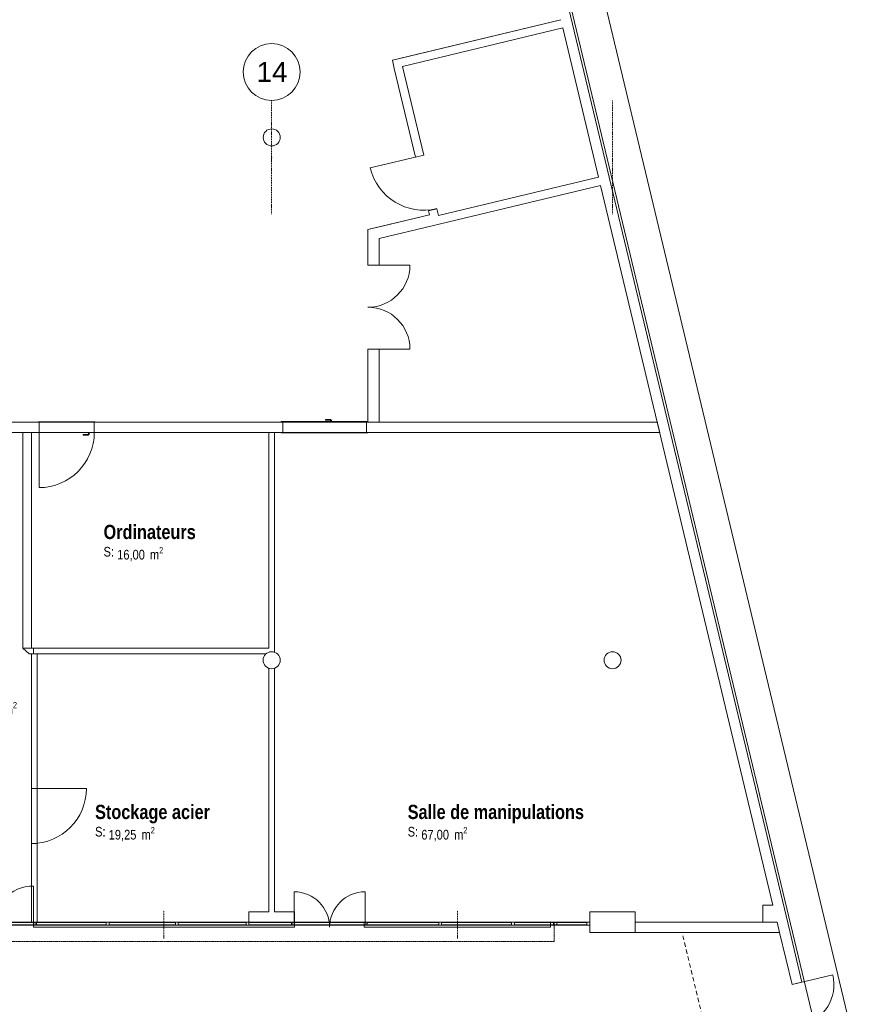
# Model space of a CAD drawing. Header units: millimetres. Extents: x -4899 to 185390, y -66936 to 47814.
# Tile 32 of 37: x 72555 to 87245, y -15446 to 1882. Entities that reach past the tile are written whole.
import ezdxf

# ---------------------------------------------------------------- set-up
doc = ezdxf.new("R2010")
doc.units = ezdxf.units.MM
doc.header["$MEASUREMENT"] = 0
doc.set_wipeout_variables(frame=1)
for name, pattern in [('Points tirets', [6.702778, 3.527778, -1.763889, 0, -1.411111]), ('Tirets', [4.586109, 2.822222, -1.763887]), ('Tirets petits', [125, 75, -50]), ('Wipeout_Contour', [1000, 0, -1000])]:
    doc.linetypes.add(name, pattern=pattern)
for name, color, linetype in [('0._Rdch_1_0', 7, 'Continuous'), ('0._Rdch_1_01-01 BAT MITOYEN', 7, 'Continuous'), ('0._Rdch_1_02-01 File _ Axe.Construction', 7, 'Continuous'), ('0._Rdch_1_08-01 2D Dessin général.2D', 7, 'Continuous'), ('0._Rdch_1_A-AREA-____-OTLN.Modèle IFC', 7, 'Continuous'), ('0._Rdch_1_A-DOOR-____-OTLN.Modèle IFC', 7, 'Continuous'), ('0._Rdch_1_A-GLAZ-CURT-OTLN.Modèle IFC', 7, 'Continuous'), ('0._Rdch_1_A-GLAZ-CWMG-OTLN.Modèle IFC', 7, 'Continuous'), ('0._Rdch_1_A-WALL-____-OTLN.Modèle IFC', 7, 'Continuous'), ('0._Rdch_1_Portes ARCHICAD', 7, 'Continuous'), ('0._Rdch_1_S-COLS-____-OTLN.Modèle IFC', 7, 'Continuous')]:
    doc.layers.add(name, color=color, linetype=linetype)
doc.styles.add('STYLE_GENERE_1', font='ARIALNB.TTF')
doc.styles.add('STYLE_GENERE_4', font='ARIALN.TTF')
doc.styles.add('STYLE_GENERE_5', font='arial.ttf')

msp = doc.modelspace()

# ---------------------------------------------------------------- wipeouts: each hides what was drawn before it
at = {"color": 254, "linetype": 'Wipeout_Contour', "lineweight": 0, "ltscale": 414708.178128}
msp.add_wipeout([(101003, 15164), (-4899, 15164), (-4899, -66936), (101000, -66936), (101003, -39236)], dxfattribs=at).dxf.layer = '0._Rdch_1_0'

# ---------------------------------------------------------------- next in the draw order: linework, layer by layer
at = {"layer": '0._Rdch_1_02-01 File _ Axe.Construction', "color": 7, "linetype": 'Points tirets', "lineweight": 5}
for p, q in [((76990, -538), (76990, 462)), ((76990, -1538), (76990, -538))]:
    msp.add_line(p, q, dxfattribs=at)
at = {"layer": '0._Rdch_1_02-01 File _ Axe.Construction', "color": 7, "linetype": 'Continuous', "lineweight": 9}
msp.add_circle((76990, 962), 500, dxfattribs=at)
at = {"layer": '0._Rdch_1_02-01 File _ Axe.Construction', "color": 7, "linetype": 'Points tirets', "lineweight": 5}
msp.add_point((76990, -538), dxfattribs=at)
msp.add_point((76990, -538), dxfattribs=at)
at = {"layer": '0._Rdch_1_08-01 2D Dessin général.2D', "color": 7, "linetype": 'Continuous', "lineweight": 9}
msp.add_line((72895, -5380), (72895, -6353), dxfattribs=at)
msp.add_arc((72895, -5380), 973, 270, 0, dxfattribs=at)
at = {"layer": '0._Rdch_1_A-DOOR-____-OTLN.Modèle IFC', "color": 7, "linetype": 'Continuous', "lineweight": 18}
for p, q in [((72880, -5195), (73880, -5195)), ((72880, -5200), (72880, -5195)), ((73880, -5195), (73880, -5200)), ((77160, -5200), (77160, -5190)), ((77940, -5158), (77940, -5154)), ((77987, -5154), (77940, -5154)), ((77940, -5162), (77940, -5158)), ((77940, -5166), (77940, -5162)), ((77981, -5166), (77940, -5166)), ((78022, -5166), (77981, -5166)), ((78027, -5154), (77987, -5154)), ((78034, -5178), (78022, -5166)), ((78046, -5173), (78027, -5154)), ((78034, -5190), (78034, -5178)), ((78046, -5190), (78046, -5173)), ((73880, -5200), (72880, -5200)), ((72895, -5380), (72895, -5200)), ((73865, -5200), (73865, -5380)), ((77185, -5380), (77185, -5200)), ((72880, -5380), (73880, -5380)), ((72880, -5385), (72880, -5380)), ((73880, -5385), (72880, -5385)), ((73670, -5423), (73670, -5419)), ((73711, -5419), (73670, -5419)), ((73670, -5427), (73670, -5423)), ((73670, -5431), (73670, -5427)), ((73670, -5431), (73718, -5431)), ((73753, -5419), (73711, -5419)), ((73718, -5431), (73758, -5431)), ((73764, -5408), (73753, -5419)), ((73758, -5431), (73776, -5413)), ((73764, -5385), (73764, -5408)), ((73776, -5413), (73776, -5385)), ((73880, -5380), (73880, -5385)), ((77160, -5380), (78685, -5380)), ((77160, -5390), (77160, -5380)), ((78685, -5390), (77160, -5390)), ((78685, -5380), (78685, -5390))]:
    msp.add_line(p, q, dxfattribs=at)
at = {"layer": '0._Rdch_1_Portes ARCHICAD', "color": 7, "linetype": 'Continuous', "lineweight": 5}
msp.add_line((78635, -14090), (78635, -13465), dxfattribs=at)
msp.add_arc((78635, -14090), 625, 90, 180, dxfattribs=at)
at = {"layer": '0._Rdch_1_S-COLS-____-OTLN.Modèle IFC', "color": 7, "linetype": 'Continuous', "lineweight": 13, "flags": 128}
msp.add_lwpolyline([(76841, -189, 0.414214), (76991, -339, 0.414214), (77141, -189, 0.414214), (76991, -39, 0.414214)], format="xyb", close=True, dxfattribs=at)

# ---------------------------------------------------------------- next in the draw order: texts
at = {"layer": '0._Rdch_1_02-01 File _ Axe.Construction', "color": 7, "linetype": 'Continuous', "lineweight": 9, "insert": (76724, 1137), "char_height": 350, "attachment_point": 1, "style": 'STYLE_GENERE_5'}
msp.add_mtext('\\A1;\\pt0;14', dxfattribs=at)
at = {"layer": '0._Rdch_1_A-AREA-____-OTLN.Modèle IFC', "color": 7, "linetype": 'Continuous', "lineweight": 9, "attachment_point": 1}
for s, insert, char_height, style in [('\\A1;\\pt0;Ordinateurs', (74031, -7008), 250, 'STYLE_GENERE_1'), ('\\A1;\\pt0;S: ', (74031, -7396), 170, 'STYLE_GENERE_4'), ('\\A1;\\pt0,100;16,00{\\H0.66x;\\S^  ;} m{\\H0.66x;\\S2^  ;}', (74271, -7398), 170, 'STYLE_GENERE_4'), ('\\A1;\\pt0,100;14,25{\\H0.66x;\\S^  ;} m{\\H0.66x;\\S2^  ;}', (71697, -10125), 170, 'STYLE_GENERE_4'), ('\\A1;\\pt0;Stockage acier', (73882, -11935), 250, 'STYLE_GENERE_1'), ('\\A1;\\pt0;S: ', (73882, -12323), 170, 'STYLE_GENERE_4'), ('\\A1;\\pt0,100;19,25{\\H0.66x;\\S^  ;} m{\\H0.66x;\\S2^  ;}', (74122, -12326), 170, 'STYLE_GENERE_4')]:
    msp.add_mtext(s, dxfattribs=dict(at, insert=insert, char_height=char_height, style=style))

# ---------------------------------------------------------------- next in the draw order: wipeouts: each hides what was drawn before it
at = {"color": 254, "linetype": 'Wipeout_Contour', "lineweight": 0, "ltscale": 366166.939619}
msp.add_wipeout([(79129, 15164), (93153, -43365), (93145, -40756), (79746, 15164)], dxfattribs=at).dxf.layer = '0._Rdch_1_01-01 BAT MITOYEN'
at = {"color": 254, "linetype": 'Wipeout_Contour', "lineweight": 0, "ltscale": 236325.674175}
msp.add_wipeout([(78685, -2016), (78885, -1968), (78685, -1811)], dxfattribs=at).dxf.layer = '0._Rdch_1_A-WALL-____-OTLN.Modèle IFC'
at = {"color": 254, "linetype": 'Wipeout_Contour', "lineweight": 0, "ltscale": 315675.873199}
msp.add_wipeout([(78885, -5200), (78885, -3915), (78685, -3915), (78685, -5200)], dxfattribs=at).dxf.layer = '0._Rdch_1_A-WALL-____-OTLN.Modèle IFC'
at = {"color": 254, "linetype": 'Wipeout_Contour', "lineweight": 0, "ltscale": 387806.823245}
msp.add_wipeout([(77040, -9180), (76940, -9180), (77002, -9242), (77036, -9247), (77040, -9249)], dxfattribs=at).dxf.layer = '0._Rdch_1_A-WALL-____-OTLN.Modèle IFC'
at = {"color": 254, "linetype": 'Wipeout_Contour', "lineweight": 0, "ltscale": 294268.93975}
msp.add_wipeout([(72760, -11646), (72860, -11646), (72860, -9280), (72760, -9280)], dxfattribs=at).dxf.layer = '0._Rdch_1_A-WALL-____-OTLN.Modèle IFC'
at = {"color": 254, "linetype": 'Wipeout_Contour', "lineweight": 0, "ltscale": 699486.423437}
msp.add_wipeout([(76940, -9531), (76940, -13820), (77040, -13820), (77040, -9531), (77039, -9531), (77036, -9533), (76990, -9540), (76944, -9533), (76941, -9531)], dxfattribs=at).dxf.layer = '0._Rdch_1_A-WALL-____-OTLN.Modèle IFC'
at = {"color": 254, "linetype": 'Wipeout_Contour', "lineweight": 0, "ltscale": 296077.208951}
msp.add_wipeout([(72760, -14000), (72860, -14000), (72860, -12616), (72760, -12616)], dxfattribs=at).dxf.layer = '0._Rdch_1_A-WALL-____-OTLN.Modèle IFC'

# ---------------------------------------------------------------- next in the draw order: linework, layer by layer
at = {"layer": '0._Rdch_1_01-01 BAT MITOYEN', "color": 7, "linetype": 'Continuous', "lineweight": 20, "flags": 128}
for points in [[(79129, 15164), (93153, -43365)], [(93145, -40756), (79746, 15164)]]:
    msp.add_lwpolyline(points, dxfattribs=at)
at = {"layer": '0._Rdch_1_A-DOOR-____-OTLN.Modèle IFC', "color": 7, "linetype": 'Continuous', "lineweight": 18}
for p, q in [((77160, -5190), (78685, -5190)), ((78685, -5190), (78685, -5200)), ((78685, -5200), (77160, -5200)), ((78660, -5200), (78660, -5380))]:
    msp.add_line(p, q, dxfattribs=at)
at = {"layer": '0._Rdch_1_A-WALL-____-OTLN.Modèle IFC', "color": 7, "linetype": 'Continuous', "lineweight": 20}
for p, q in [((78885, -3915), (78685, -3915)), ((72860, -11646), (72760, -11646)), ((72860, -12616), (72760, -12616))]:
    msp.add_line(p, q, dxfattribs=at)
at = {"layer": '0._Rdch_1_A-WALL-____-OTLN.Modèle IFC', "color": 7, "linetype": 'Continuous', "lineweight": 18}
for p, q in [((69145, -5200), (78685, -5200)), ((78685, -5200), (78885, -5200))]:
    msp.add_line(p, q, dxfattribs=at)
at = {"layer": '0._Rdch_1_A-WALL-____-OTLN.Modèle IFC', "color": 7, "linetype": 'Continuous', "lineweight": 5}
for p, q in [((72760, -11646), (72760, -12616)), ((72860, -12616), (72860, -11646))]:
    msp.add_line(p, q, dxfattribs=at)
at = {"layer": '0._Rdch_1_A-WALL-____-OTLN.Modèle IFC', "color": 7, "linetype": 'Continuous', "lineweight": 20, "flags": 128}
for points in [[(78685, -3915), (78685, -5200)], [(78885, -5200), (78885, -3915)], [(78885, -5200), (78685, -5200)], [(72860, -9280), (72760, -9280)], [(72760, -9280), (72760, -11646)], [(72860, -11646), (72860, -9280)], [(76941, -9531), (76940, -9531)], [(76940, -9531), (76940, -13820)], [(77040, -13820), (77040, -9531)], [(72760, -12616), (72760, -14000)], [(72860, -14000), (72860, -12616)], [(72760, -14000), (72860, -14000)]]:
    msp.add_lwpolyline(points, dxfattribs=at)
at = {"layer": '0._Rdch_1_A-WALL-____-OTLN.Modèle IFC', "color": 7, "linetype": 'Tirets', "lineweight": 9, "flags": 128}
msp.add_lwpolyline([(67420, -14340), (81960, -14340)], dxfattribs=at)
at = {"layer": '0._Rdch_1_Portes ARCHICAD', "color": 7, "linetype": 'Continuous', "lineweight": 5}
for p, q in [((78685, -3915), (79422, -3915)), ((72760, -11646), (73730, -11646)), ((72800, -14090), (72800, -13365))]:
    msp.add_line(p, q, dxfattribs=at)
for centre, radius, start, end in [((78685, -3915), 738, 0, 90), ((72760, -11646), 970, 270, 0), ((72800, -14090), 725, 90, 180)]:
    msp.add_arc(centre, radius, start, end, dxfattribs=at)

# ---------------------------------------------------------------- next in the draw order: texts
at = {"layer": '0._Rdch_1_A-AREA-____-OTLN.Modèle IFC', "color": 7, "linetype": 'Continuous', "lineweight": 9, "insert": (79384, -12323), "char_height": 170, "attachment_point": 1, "style": 'STYLE_GENERE_4'}
msp.add_mtext('\\A1;\\pt0;S: ', dxfattribs=at)

# ---------------------------------------------------------------- next in the draw order: wipeouts: each hides what was drawn before it
at = {"color": 254, "linetype": 'Wipeout_Contour', "lineweight": 0, "ltscale": 236518.5238}
msp.add_wipeout([(78685, -1811), (78885, -1968), (78885, -1763)], dxfattribs=at).dxf.layer = '0._Rdch_1_A-WALL-____-OTLN.Modèle IFC'

# ---------------------------------------------------------------- next in the draw order: linework, layer by layer
at = {"layer": '0._Rdch_1_A-WALL-____-OTLN.Modèle IFC', "color": 7, "linetype": 'Continuous', "lineweight": 20, "flags": 128}
msp.add_lwpolyline([(78685, -1811), (78685, -2016)], dxfattribs=at)

# ---------------------------------------------------------------- next in the draw order: wipeouts: each hides what was drawn before it
at = {"color": 254, "linetype": 'Wipeout_Contour', "lineweight": 0, "ltscale": 237580.187663}
msp.add_wipeout([(79295, 1061), (79114, 1171), (79149, 1026)], dxfattribs=at).dxf.layer = '0._Rdch_1_A-WALL-____-OTLN.Modèle IFC'
at = {"color": 254, "linetype": 'Wipeout_Contour', "lineweight": 0, "ltscale": 239748.156953}
msp.add_wipeout([(79924, -1565), (79813, -1746), (79959, -1711)], dxfattribs=at).dxf.layer = '0._Rdch_1_A-WALL-____-OTLN.Modèle IFC'
at = {"color": 254, "linetype": 'Wipeout_Contour', "lineweight": 0, "ltscale": 456651.198853}
msp.add_wipeout([(72800, -9280), (76890, -9280), (76902, -9269), (76940, -9249), (76940, -9180), (72800, -9180)], dxfattribs=at).dxf.layer = '0._Rdch_1_A-WALL-____-OTLN.Modèle IFC'
at = {"color": 254, "linetype": 'Wipeout_Contour', "lineweight": 0, "ltscale": 312946.287736}
msp.add_wipeout([(76590, -14000), (77390, -14000), (77390, -13820), (76590, -13820)], dxfattribs=at).dxf.layer = '0._Rdch_1_A-WALL-____-OTLN.Modèle IFC'
at = {"color": 254, "linetype": 'Wipeout_Contour', "lineweight": 0, "ltscale": 261383.834946}
msp.add_wipeout([(85886, -14000), (85929, -14180), (86114, -14180)], dxfattribs=at).dxf.layer = '0._Rdch_1_A-WALL-____-OTLN.Modèle IFC'

# ---------------------------------------------------------------- next in the draw order: linework, layer by layer
at = {"layer": '0._Rdch_1_A-WALL-____-OTLN.Modèle IFC', "color": 7, "linetype": 'Continuous', "lineweight": 18}
msp.add_line((72720, -9280), (72800, -9280), dxfattribs=at)
at = {"layer": '0._Rdch_1_A-WALL-____-OTLN.Modèle IFC', "color": 7, "linetype": 'Continuous', "lineweight": 20, "flags": 128}
for points in [[(72800, -9280), (72800, -9180)], [(76940, -13820), (76590, -13820)], [(76590, -13820), (76590, -14000)], [(77390, -13820), (77040, -13820)], [(77390, -14000), (77390, -13820)], [(76590, -14000), (77390, -14000)]]:
    msp.add_lwpolyline(points, dxfattribs=at)
at = {"layer": '0._Rdch_1_Portes ARCHICAD', "color": 7, "linetype": 'Continuous', "lineweight": 5}
msp.add_line((77385, -14090), (77385, -13465), dxfattribs=at)
msp.add_arc((77385, -14090), 625, 0, 90, dxfattribs=at)

# ---------------------------------------------------------------- next in the draw order: wipeouts: each hides what was drawn before it
at = {"color": 254, "linetype": 'Wipeout_Contour', "lineweight": 0, "ltscale": 336119.015691}
msp.add_wipeout([(86071, -14000), (80517, 9177), (80342, 9135), (85886, -14000)], dxfattribs=at).dxf.layer = '0._Rdch_1_A-WALL-____-OTLN.Modèle IFC'
at = {"color": 254, "linetype": 'Wipeout_Contour', "lineweight": 0, "ltscale": 237693.035498}
msp.add_wipeout([(79114, 1171), (79295, 1061), (79260, 1206)], dxfattribs=at).dxf.layer = '0._Rdch_1_A-WALL-____-OTLN.Modèle IFC'
at = {"color": 254, "linetype": 'Wipeout_Contour', "lineweight": 0, "ltscale": 239565.581047}
msp.add_wipeout([(79924, -1565), (79778, -1600), (79813, -1746)], dxfattribs=at).dxf.layer = '0._Rdch_1_A-WALL-____-OTLN.Modèle IFC'
at = {"color": 254, "linetype": 'Wipeout_Contour', "lineweight": 0, "ltscale": 387574.777975}
msp.add_wipeout([(76940, -9180), (76940, -9249), (76944, -9247), (76990, -9240), (77002, -9242)], dxfattribs=at).dxf.layer = '0._Rdch_1_A-WALL-____-OTLN.Modèle IFC'

# ---------------------------------------------------------------- next in the draw order: linework, layer by layer
at = {"layer": '0._Rdch_1_02-01 File _ Axe.Construction', "color": 7, "linetype": 'Points tirets', "lineweight": 5}
for p, q in [((82990, -538), (82990, 462)), ((82990, -1538), (82990, -538))]:
    msp.add_line(p, q, dxfattribs=at)
at = {"layer": '0._Rdch_1_A-GLAZ-CURT-OTLN.Modèle IFC', "color": 7, "linetype": 'Continuous', "lineweight": 18}
msp.add_line((82010, -14005), (82010, -14045), dxfattribs=at)
msp.add_line((82010, -14005), (82010, -14045), dxfattribs=at)
at = {"layer": '0._Rdch_1_A-GLAZ-CWMG-OTLN.Modèle IFC', "color": 7, "linetype": 'Continuous', "lineweight": 18}
msp.add_line((82010, -14050), (82010, -14000), dxfattribs=at)
msp.add_line((82010, -14050), (82010, -14000), dxfattribs=at)
at = {"layer": '0._Rdch_1_A-WALL-____-OTLN.Modèle IFC', "color": 7, "linetype": 'Continuous', "lineweight": 18}
for p in [(78885, -5200), (83820, -5380)]:
    msp.add_line(p, (83777, -5200), dxfattribs=at)
at = {"layer": '0._Rdch_1_A-WALL-____-OTLN.Modèle IFC', "color": 7, "linetype": 'Continuous', "lineweight": 20, "flags": 128}
for points in [[(82115, 1736), (82744, -889)], [(79114, 1171), (79149, 1026)], [(82779, -1035), (85814, -13700)], [(79813, -1746), (79959, -1711)], [(76940, -9180), (72800, -9180)], [(77040, -9249), (77040, -9180)], [(72800, -9280), (76890, -9280)]]:
    msp.add_lwpolyline(points, dxfattribs=at)
at = {"layer": '0._Rdch_1_A-WALL-____-OTLN.Modèle IFC', "color": 7, "linetype": 'Tirets', "lineweight": 9, "flags": 128}
for points in [[(83777, -5200), (69145, -5200)], [(83820, -5380), (83777, -5200)]]:
    msp.add_lwpolyline(points, dxfattribs=at)
at = {"layer": '0._Rdch_1_S-COLS-____-OTLN.Modèle IFC', "color": 7, "linetype": 'Continuous', "lineweight": 13, "flags": 128}
msp.add_lwpolyline([(82840, -9390, 0.414214), (82990, -9540, 0.414214), (83140, -9390, 0.414214), (82990, -9240, 0.414214)], format="xyb", close=True, dxfattribs=at)

# ---------------------------------------------------------------- next in the draw order: texts
at = {"layer": '0._Rdch_1_A-AREA-____-OTLN.Modèle IFC', "color": 7, "linetype": 'Continuous', "lineweight": 9, "attachment_point": 1}
for s, insert, char_height, style in [('\\A1;\\pt0;Salle de manipulations', (79384, -11935), 250, 'STYLE_GENERE_1'), ('\\A1;\\pt0,100;67,00{\\H0.66x;\\S^  ;} m{\\H0.66x;\\S2^  ;}', (79624, -12326), 170, 'STYLE_GENERE_4')]:
    msp.add_mtext(s, dxfattribs=dict(at, insert=insert, char_height=char_height, style=style))

# ---------------------------------------------------------------- next in the draw order: wipeouts: each hides what was drawn before it
at = {"color": 254, "linetype": 'Wipeout_Contour', "lineweight": 0, "ltscale": 319403.65348}
msp.add_wipeout([(79924, -1565), (79895, -1444), (79749, -1479), (79778, -1600)], dxfattribs=at).dxf.layer = '0._Rdch_1_A-WALL-____-OTLN.Modèle IFC'
at = {"color": 254, "linetype": 'Wipeout_Contour', "lineweight": 0, "ltscale": 462890.842907}
msp.add_wipeout([(72800, -14090), (77385, -14090), (77390, -14090), (77390, -14000), (77385, -14000), (72800, -14000)], dxfattribs=at).dxf.layer = '0._Rdch_1_A-WALL-____-OTLN.Modèle IFC'
at = {"color": 254, "linetype": 'Wipeout_Contour', "lineweight": 0, "ltscale": 261494.052963}
msp.add_wipeout([(86071, -14000), (85886, -14000), (86114, -14180)], dxfattribs=at).dxf.layer = '0._Rdch_1_A-WALL-____-OTLN.Modèle IFC'

# ---------------------------------------------------------------- next in the draw order: linework, layer by layer
at = {"layer": '0._Rdch_1_A-GLAZ-CURT-OTLN.Modèle IFC', "color": 7, "linetype": 'Continuous', "lineweight": 18}
for p, q in [((71360, -14005), (72800, -14005)), ((72800, -14005), (71360, -14005)), ((72825, -14005), (72800, -14005)), ((72800, -14005), (72800, -14045)), ((72800, -14005), (72800, -14045)), ((72800, -14045), (72800, -14005)), ((72825, -14045), (72825, -14005)), ((74080, -14005), (72850, -14005)), ((72850, -14005), (72850, -14045)), ((74080, -14005), (72850, -14005)), ((72850, -14005), (72850, -14045)), ((74080, -14045), (74080, -14005)), ((74080, -14045), (74080, -14005)), ((75295, -14005), (74130, -14005)), ((74130, -14005), (74130, -14045)), ((75295, -14005), (74130, -14005)), ((74130, -14005), (74130, -14045)), ((75295, -14045), (75295, -14005)), ((75295, -14045), (75295, -14005)), ((76540, -14005), (75345, -14005)), ((75345, -14005), (75345, -14045)), ((76540, -14005), (75345, -14005)), ((75345, -14005), (75345, -14045)), ((76540, -14045), (76540, -14005)), ((76540, -14045), (76540, -14005)), ((77340, -14005), (76590, -14005)), ((76590, -14005), (76590, -14045)), ((77340, -14005), (76590, -14005)), ((76590, -14005), (76590, -14045)), ((77340, -14045), (77340, -14005)), ((77340, -14045), (77340, -14005)), ((77390, -14005), (77365, -14005)), ((77365, -14005), (77365, -14045)), ((77390, -14045), (77390, -14005)), ((77390, -14005), (77390, -14045)), ((72800, -14045), (71360, -14045)), ((71360, -14045), (72800, -14045)), ((72800, -14045), (72825, -14045)), ((72850, -14045), (74080, -14045)), ((72850, -14045), (74080, -14045)), ((74130, -14045), (75295, -14045)), ((74130, -14045), (75295, -14045)), ((75345, -14045), (76540, -14045)), ((75345, -14045), (76540, -14045)), ((76590, -14045), (77340, -14045)), ((76590, -14045), (77340, -14045)), ((77365, -14045), (77390, -14045))]:
    msp.add_line(p, q, dxfattribs=at)
at = {"layer": '0._Rdch_1_A-GLAZ-CWMG-OTLN.Modèle IFC', "color": 7, "linetype": 'Continuous', "lineweight": 18}
for p, q in [((71360, -14000), (72800, -14000)), ((71360, -14000), (72800, -14000)), ((72800, -14000), (72800, -14050)), ((72800, -14050), (72800, -14000)), ((72800, -14000), (72850, -14000)), ((72800, -14050), (72800, -14000)), ((72800, -14000), (72850, -14000)), ((72800, -14050), (72800, -14000)), ((72800, -14000), (72850, -14000)), ((72800, -14000), (72800, -14050)), ((72850, -14000), (72850, -14050)), ((72850, -14000), (74080, -14000)), ((72850, -14000), (72850, -14050)), ((72850, -14000), (74080, -14000)), ((72850, -14000), (72850, -14050)), ((72850, -14000), (72850, -14050)), ((72850, -14000), (72850, -14050)), ((72850, -14000), (72850, -14050)), ((72850, -14000), (74080, -14000)), ((74080, -14000), (74080, -14050)), ((74080, -14000), (74080, -14050)), ((74080, -14050), (74080, -14000)), ((74080, -14000), (74130, -14000)), ((74080, -14050), (74080, -14000)), ((74080, -14000), (74130, -14000)), ((74080, -14050), (74080, -14000)), ((74080, -14000), (74130, -14000)), ((74080, -14000), (74080, -14050)), ((74130, -14000), (74130, -14050)), ((74130, -14000), (75295, -14000)), ((74130, -14000), (74130, -14050)), ((74130, -14000), (75295, -14000)), ((74130, -14000), (74130, -14050)), ((74130, -14000), (74130, -14050)), ((74130, -14000), (74130, -14050)), ((74130, -14000), (74130, -14050)), ((74130, -14000), (75295, -14000)), ((75295, -14000), (75295, -14050)), ((75295, -14000), (75295, -14050)), ((75295, -14050), (75295, -14000)), ((75295, -14000), (75345, -14000)), ((75295, -14050), (75295, -14000)), ((75295, -14000), (75345, -14000)), ((75295, -14050), (75295, -14000)), ((75295, -14000), (75345, -14000)), ((75295, -14000), (75295, -14050)), ((75345, -14000), (75345, -14050)), ((75345, -14000), (76540, -14000)), ((75345, -14000), (75345, -14050)), ((75345, -14000), (76540, -14000)), ((75345, -14000), (75345, -14050)), ((75345, -14000), (75345, -14050)), ((75345, -14000), (75345, -14050)), ((75345, -14000), (75345, -14050)), ((75345, -14000), (76540, -14000)), ((76540, -14000), (76540, -14050)), ((76540, -14000), (76540, -14050)), ((76540, -14050), (76540, -14000)), ((76540, -14000), (76590, -14000)), ((76540, -14050), (76540, -14000)), ((76540, -14000), (76590, -14000)), ((76540, -14050), (76540, -14000)), ((76540, -14000), (76590, -14000)), ((76540, -14000), (76540, -14050)), ((76590, -14000), (76590, -14050)), ((76590, -14000), (77340, -14000)), ((76590, -14000), (76590, -14050)), ((76590, -14000), (77340, -14000)), ((76590, -14000), (76590, -14050)), ((76590, -14000), (76590, -14050)), ((76590, -14000), (76590, -14050)), ((76590, -14000), (76590, -14050)), ((76590, -14000), (77340, -14000)), ((77340, -14000), (77340, -14050)), ((77340, -14000), (77340, -14050)), ((77340, -14050), (77340, -14000)), ((77340, -14000), (77390, -14000)), ((77340, -14050), (77340, -14000)), ((77340, -14000), (77390, -14000)), ((77340, -14050), (77340, -14000)), ((77340, -14000), (77390, -14000)), ((77340, -14000), (77340, -14050)), ((77390, -14000), (77390, -14050)), ((77390, -14000), (77390, -14050)), ((77390, -14000), (77390, -14050)), ((77390, -14000), (77390, -14050)), ((77390, -14000), (77390, -14050)), ((71360, -14050), (72800, -14050)), ((71360, -14050), (72800, -14050)), ((72850, -14050), (72800, -14050)), ((72850, -14050), (72800, -14050)), ((72850, -14050), (72800, -14050)), ((72850, -14050), (74080, -14050)), ((72850, -14050), (74080, -14050)), ((72850, -14050), (74080, -14050)), ((74130, -14050), (74080, -14050)), ((74130, -14050), (74080, -14050)), ((74130, -14050), (74080, -14050)), ((74130, -14050), (75295, -14050)), ((74130, -14050), (75295, -14050)), ((74130, -14050), (75295, -14050)), ((75345, -14050), (75295, -14050)), ((75345, -14050), (75295, -14050)), ((75345, -14050), (75295, -14050)), ((75345, -14050), (76540, -14050)), ((75345, -14050), (76540, -14050)), ((75345, -14050), (76540, -14050)), ((76590, -14050), (76540, -14050)), ((76590, -14050), (76540, -14050)), ((76590, -14050), (76540, -14050)), ((76590, -14050), (77340, -14050)), ((76590, -14050), (77340, -14050)), ((76590, -14050), (77340, -14050)), ((77390, -14050), (77340, -14050)), ((77390, -14050), (77340, -14050)), ((77390, -14050), (77340, -14050))]:
    msp.add_line(p, q, dxfattribs=at)
at = {"layer": '0._Rdch_1_A-WALL-____-OTLN.Modèle IFC', "color": 7, "linetype": 'Continuous', "lineweight": 20}
msp.add_line((79895, -1444), (79749, -1479), dxfattribs=at)
at = {"layer": '0._Rdch_1_A-WALL-____-OTLN.Modèle IFC', "color": 7, "linetype": 'Points tirets', "lineweight": 5}
msp.add_line((75095, -13800), (75095, -14290), dxfattribs=at)
at = {"layer": '0._Rdch_1_A-WALL-____-OTLN.Modèle IFC', "color": 7, "linetype": 'Continuous', "lineweight": 20, "flags": 128}
for points in [[(86114, -14180), (80517, 9177)], [(79749, -1479), (79766, -1551)], [(79924, -1565), (79895, -1444)]]:
    msp.add_lwpolyline(points, dxfattribs=at)
at = {"layer": '0._Rdch_1_A-WALL-____-OTLN.Modèle IFC', "color": 7, "linetype": 'Continuous', "lineweight": 5, "flags": 128}
for points in [[(77385, -14000), (72800, -14000)], [(77390, -14090), (77390, -14000)], [(72800, -14090), (77385, -14090)]]:
    msp.add_lwpolyline(points, dxfattribs=at)
at = {"layer": '0._Rdch_1_A-WALL-____-OTLN.Modèle IFC', "color": 7, "linetype": 'Continuous', "lineweight": 13, "flags": 128}
for points in [[(72800, -14000), (72800, -14090)], [(77390, -14000), (77385, -14000)], [(77385, -14090), (77390, -14090)]]:
    msp.add_lwpolyline(points, dxfattribs=at)
at = {"layer": '0._Rdch_1_Portes ARCHICAD', "color": 7, "linetype": 'Continuous', "lineweight": 5}
msp.add_arc((79669, -500), 970, 193.4751, 283.4751, dxfattribs=at)

# ---------------------------------------------------------------- next in the draw order: wipeouts: each hides what was drawn before it
at = {"color": 254, "linetype": 'Wipeout_Contour', "lineweight": 0, "ltscale": 292292.512384}
msp.add_wipeout([(72760, -9180), (72760, -5380), (72610, -5380), (72610, -9180)], dxfattribs=at).dxf.layer = '0._Rdch_1_A-WALL-____-OTLN.Modèle IFC'
at = {"color": 254, "linetype": 'Wipeout_Contour', "lineweight": 0, "ltscale": 309426.223427}
msp.add_wipeout([(77040, -9180), (77040, -5380), (76940, -5380), (76940, -9180)], dxfattribs=at).dxf.layer = '0._Rdch_1_A-WALL-____-OTLN.Modèle IFC'

# ---------------------------------------------------------------- next in the draw order: linework, layer by layer
at = {"layer": '0._Rdch_1_A-WALL-____-OTLN.Modèle IFC', "color": 7, "linetype": 'Continuous', "lineweight": 18}
for p, q in [((72610, -5380), (71040, -5380)), ((72760, -5380), (72610, -5380)), ((76940, -5380), (72760, -5380)), ((77040, -5380), (76940, -5380)), ((83820, -5380), (77040, -5380)), ((72800, -9180), (72610, -9180)), ((72610, -9180), (72720, -9280)), ((72800, -9280), (72800, -9180))]:
    msp.add_line(p, q, dxfattribs=at)
at = {"layer": '0._Rdch_1_A-WALL-____-OTLN.Modèle IFC', "color": 7, "linetype": 'Tirets', "lineweight": 9, "flags": 128}
msp.add_lwpolyline([(66875, -5380), (83820, -5380)], dxfattribs=at)
at = {"layer": '0._Rdch_1_A-WALL-____-OTLN.Modèle IFC', "color": 7, "linetype": 'Continuous', "lineweight": 20, "flags": 128}
for points in [[(72760, -5380), (72610, -5380)], [(72610, -5380), (72610, -9180)], [(72760, -9180), (72760, -5380)], [(77040, -5380), (76940, -5380)], [(76940, -5380), (76940, -9180)], [(77040, -9180), (77040, -5380)], [(72610, -9180), (72760, -9180)]]:
    msp.add_lwpolyline(points, dxfattribs=at)
at = {"layer": '0._Rdch_1_S-COLS-____-OTLN.Modèle IFC', "color": 7, "linetype": 'Continuous', "lineweight": 13, "flags": 128}
msp.add_lwpolyline([(76840, -9390, 0.414214), (76990, -9540, 0.414214), (77140, -9390, 0.414214), (76990, -9240, 0.414214)], format="xyb", close=True, dxfattribs=at)

# ---------------------------------------------------------------- next in the draw order: wipeouts: each hides what was drawn before it
at = {"color": 254, "linetype": 'Wipeout_Contour', "lineweight": 0, "ltscale": 322805.526641}
msp.add_wipeout([(79295, 1061), (82115, 1736), (82080, 1882), (79260, 1206)], dxfattribs=at).dxf.layer = '0._Rdch_1_A-WALL-____-OTLN.Modèle IFC'
at = {"color": 254, "linetype": 'Wipeout_Contour', "lineweight": 0, "ltscale": 325450.65846}
msp.add_wipeout([(79959, -1711), (82779, -1035), (82744, -889), (79924, -1565)], dxfattribs=at).dxf.layer = '0._Rdch_1_A-WALL-____-OTLN.Modèle IFC'
at = {"color": 254, "linetype": 'Wipeout_Contour', "lineweight": 0, "ltscale": 317427.109737}
msp.add_wipeout([(78885, -1968), (79813, -1746), (79766, -1551), (78885, -1763)], dxfattribs=at).dxf.layer = '0._Rdch_1_A-WALL-____-OTLN.Modèle IFC'
at = {"color": 254, "linetype": 'Wipeout_Contour', "lineweight": 0, "ltscale": 336651.237709}
msp.add_wipeout([(82590, -14180), (83390, -14180), (83390, -13820), (82590, -13820)], dxfattribs=at).dxf.layer = '0._Rdch_1_A-WALL-____-OTLN.Modèle IFC'
at = {"color": 254, "linetype": 'Wipeout_Contour', "lineweight": 0, "ltscale": 485680.528368}
msp.add_wipeout([(78620, -14000), (78620, -14090), (78635, -14090), (81900, -14090), (81900, -14000), (78635, -14000)], dxfattribs=at).dxf.layer = '0._Rdch_1_A-WALL-____-OTLN.Modèle IFC'

# ---------------------------------------------------------------- next in the draw order: linework, layer by layer
at = {"layer": '0._Rdch_1_A-GLAZ-CURT-OTLN.Modèle IFC', "color": 7, "linetype": 'Continuous', "lineweight": 18}
for p, q in [((78620, -14005), (77390, -14005)), ((78645, -14005), (78620, -14005)), ((78620, -14005), (78620, -14045)), ((78620, -14045), (78620, -14005)), ((78645, -14045), (78645, -14005)), ((79932, -14005), (78670, -14005)), ((78670, -14005), (78670, -14045)), ((79932, -14005), (78670, -14005)), ((78670, -14005), (78670, -14045)), ((79932, -14045), (79932, -14005)), ((79932, -14045), (79932, -14005)), ((81213, -14005), (79982, -14005)), ((79982, -14005), (79982, -14045)), ((81213, -14005), (79982, -14005)), ((79982, -14005), (79982, -14045)), ((81213, -14045), (81213, -14005)), ((81213, -14045), (81213, -14005)), ((82540, -14005), (81263, -14005)), ((81263, -14005), (81263, -14045)), ((82540, -14005), (81263, -14005)), ((81263, -14005), (81263, -14045)), ((82540, -14005), (81950, -14005)), ((81950, -14005), (81950, -14045)), ((82540, -14005), (82010, -14005)), ((82540, -14005), (82010, -14005)), ((82540, -14045), (82540, -14005)), ((82540, -14045), (82540, -14005)), ((82540, -14045), (82540, -14005)), ((82540, -14045), (82540, -14005)), ((82540, -14045), (82540, -14005)), ((77390, -14045), (78620, -14045)), ((78620, -14045), (78645, -14045)), ((78670, -14045), (79932, -14045)), ((78670, -14045), (79932, -14045)), ((79982, -14045), (81213, -14045)), ((79982, -14045), (81213, -14045)), ((81263, -14045), (82540, -14045)), ((81263, -14045), (82540, -14045)), ((81950, -14045), (82540, -14045)), ((82010, -14045), (82540, -14045)), ((82010, -14045), (82540, -14045))]:
    msp.add_line(p, q, dxfattribs=at)
at = {"layer": '0._Rdch_1_A-GLAZ-CWMG-OTLN.Modèle IFC', "color": 7, "linetype": 'Continuous', "lineweight": 18}
for p, q in [((77390, -14000), (78620, -14000)), ((77390, -14000), (78620, -14000)), ((78620, -14050), (78620, -14000)), ((78620, -14000), (78670, -14000)), ((78620, -14050), (78620, -14000)), ((78620, -14000), (78670, -14000)), ((78620, -14050), (78620, -14000)), ((78620, -14000), (78670, -14000)), ((78620, -14000), (78620, -14050)), ((78620, -14000), (78620, -14050)), ((78670, -14000), (78670, -14050)), ((78670, -14000), (79932, -14000)), ((78670, -14000), (78670, -14050)), ((78670, -14000), (78670, -14050)), ((78670, -14000), (78670, -14050)), ((78670, -14000), (78670, -14050)), ((78670, -14000), (79932, -14000)), ((78670, -14000), (78670, -14050)), ((78670, -14000), (79932, -14000)), ((79932, -14000), (79932, -14050)), ((79932, -14050), (79932, -14000)), ((79932, -14000), (79982, -14000)), ((79932, -14050), (79932, -14000)), ((79932, -14000), (79982, -14000)), ((79932, -14050), (79932, -14000)), ((79932, -14000), (79982, -14000)), ((79932, -14000), (79932, -14050)), ((79932, -14000), (79932, -14050)), ((79982, -14000), (79982, -14050)), ((79982, -14000), (81213, -14000)), ((79982, -14000), (79982, -14050)), ((79982, -14000), (79982, -14050)), ((79982, -14000), (79982, -14050)), ((79982, -14000), (79982, -14050)), ((79982, -14000), (81213, -14000)), ((79982, -14000), (79982, -14050)), ((79982, -14000), (81213, -14000)), ((81213, -14000), (81213, -14050)), ((81213, -14050), (81213, -14000)), ((81213, -14000), (81263, -14000)), ((81213, -14050), (81213, -14000)), ((81213, -14000), (81263, -14000)), ((81213, -14050), (81213, -14000)), ((81213, -14000), (81263, -14000)), ((81213, -14000), (81213, -14050)), ((81213, -14000), (81213, -14050)), ((81263, -14000), (81263, -14050)), ((81263, -14000), (82540, -14000)), ((81263, -14000), (81263, -14050)), ((81263, -14000), (81263, -14050)), ((81263, -14000), (81263, -14050)), ((81263, -14000), (81263, -14050)), ((81263, -14000), (82540, -14000)), ((81263, -14000), (81263, -14050)), ((81263, -14000), (82540, -14000)), ((81950, -14000), (81900, -14000)), ((81900, -14000), (81900, -14050)), ((81900, -14050), (81900, -14000)), ((82590, -14000), (81900, -14000)), ((81950, -14050), (81950, -14000)), ((82010, -14000), (81960, -14000)), ((81960, -14000), (81960, -14050)), ((82010, -14000), (81960, -14000)), ((81960, -14000), (81960, -14050)), ((82540, -14000), (82540, -14050)), ((82540, -14000), (82540, -14050)), ((82540, -14000), (82540, -14050)), ((82540, -14050), (82540, -14000)), ((82540, -14000), (82590, -14000)), ((82540, -14050), (82540, -14000)), ((82540, -14000), (82590, -14000)), ((82540, -14050), (82540, -14000)), ((82540, -14000), (82590, -14000)), ((82540, -14050), (82540, -14000)), ((82540, -14000), (82590, -14000)), ((82540, -14050), (82540, -14000)), ((82540, -14000), (82590, -14000)), ((82590, -14000), (82590, -14050)), ((82590, -14000), (82590, -14050)), ((82590, -14000), (82590, -14050)), ((82590, -14000), (82590, -14050)), ((82590, -14050), (82590, -14000)), ((82590, -14000), (82590, -14050)), ((77390, -14050), (78620, -14050)), ((77390, -14050), (78620, -14050)), ((78670, -14050), (78620, -14050)), ((78670, -14050), (78620, -14050)), ((78670, -14050), (78620, -14050)), ((78670, -14050), (79932, -14050)), ((78670, -14050), (79932, -14050)), ((78670, -14050), (79932, -14050)), ((79982, -14050), (79932, -14050)), ((79982, -14050), (79932, -14050)), ((79982, -14050), (79932, -14050)), ((79982, -14050), (81213, -14050)), ((79982, -14050), (81213, -14050)), ((79982, -14050), (81213, -14050)), ((81263, -14050), (81213, -14050)), ((81263, -14050), (81213, -14050)), ((81263, -14050), (81213, -14050)), ((81263, -14050), (82540, -14050)), ((81263, -14050), (82540, -14050)), ((81263, -14050), (82540, -14050)), ((81900, -14050), (81950, -14050)), ((82590, -14050), (81900, -14050)), ((81960, -14050), (82010, -14050)), ((81960, -14050), (82010, -14050)), ((82590, -14050), (82540, -14050)), ((82590, -14050), (82540, -14050)), ((82590, -14050), (82540, -14050)), ((82590, -14050), (82540, -14050)), ((82590, -14050), (82540, -14050))]:
    msp.add_line(p, q, dxfattribs=at)
at = {"layer": '0._Rdch_1_A-WALL-____-OTLN.Modèle IFC', "color": 7, "linetype": 'Points tirets', "lineweight": 5}
msp.add_line((80260, -13800), (80260, -14290), dxfattribs=at)
at = {"layer": '0._Rdch_1_A-WALL-____-OTLN.Modèle IFC', "color": 7, "linetype": 'Continuous', "lineweight": 20, "flags": 128}
for points in [[(82080, 1882), (79114, 1171)], [(79295, 1061), (82115, 1736)], [(82744, -889), (79924, -1565)], [(79959, -1711), (82779, -1035)], [(79766, -1551), (78685, -1811)], [(78885, -1968), (79813, -1746)], [(83390, -13820), (82590, -13820)], [(82590, -13820), (82590, -14180)], [(83390, -14180), (83390, -13820)], [(82590, -14180), (83390, -14180)]]:
    msp.add_lwpolyline(points, dxfattribs=at)
at = {"layer": '0._Rdch_1_A-WALL-____-OTLN.Modèle IFC', "color": 7, "linetype": 'Tirets', "lineweight": 9, "flags": 128}
for points in [[(83390, -13820), (82590, -13820)], [(82590, -13820), (82590, -14180)], [(81960, -14000), (67420, -14000)], [(81960, -14340), (81960, -14000)]]:
    msp.add_lwpolyline(points, dxfattribs=at)
at = {"layer": '0._Rdch_1_A-WALL-____-OTLN.Modèle IFC', "color": 7, "linetype": 'Continuous', "lineweight": 5, "flags": 128}
for points in [[(78620, -14000), (78620, -14090)], [(81900, -14000), (78635, -14000)], [(81900, -14090), (81900, -14000)], [(78635, -14090), (81900, -14090)]]:
    msp.add_lwpolyline(points, dxfattribs=at)
at = {"layer": '0._Rdch_1_A-WALL-____-OTLN.Modèle IFC', "color": 7, "linetype": 'Continuous', "lineweight": 13, "flags": 128}
for points in [[(78635, -14000), (78620, -14000)], [(78620, -14090), (78635, -14090)]]:
    msp.add_lwpolyline(points, dxfattribs=at)

# ---------------------------------------------------------------- next in the draw order: wipeouts: each hides what was drawn before it
at = {"color": 254, "linetype": 'Wipeout_Contour', "lineweight": 0, "ltscale": 317652.263566}
msp.add_wipeout([(79149, 1026), (79523, -535), (79669, -500), (79295, 1061)], dxfattribs=at).dxf.layer = '0._Rdch_1_A-WALL-____-OTLN.Modèle IFC'
at = {"color": 254, "linetype": 'Wipeout_Contour', "lineweight": 0, "ltscale": 315264.542302}
msp.add_wipeout([(78685, -2016), (78685, -2440), (78885, -2440), (78885, -1968)], dxfattribs=at).dxf.layer = '0._Rdch_1_A-WALL-____-OTLN.Modèle IFC'
at = {"color": 254, "linetype": 'Wipeout_Contour', "lineweight": 0, "ltscale": 343254.027698}
msp.add_wipeout([(85886, -14000), (83390, -14000), (83390, -14180), (85929, -14180)], dxfattribs=at).dxf.layer = '0._Rdch_1_A-WALL-____-OTLN.Modèle IFC'

# ---------------------------------------------------------------- next in the draw order: linework, layer by layer
at = {"layer": '0._Rdch_1_08-01 2D Dessin général.2D', "color": 7, "linetype": 'Tirets petits', "lineweight": 9, "flags": 128}
msp.add_lwpolyline([(65680, -13728), (65680, -19535), (85501, -19535), (84219, -14194)], dxfattribs=at)
at = {"layer": '0._Rdch_1_A-WALL-____-OTLN.Modèle IFC', "color": 7, "linetype": 'Continuous', "lineweight": 20}
for p, q in [((79669, -500), (79523, -535)), ((78885, -2440), (78685, -2440))]:
    msp.add_line(p, q, dxfattribs=at)
at = {"layer": '0._Rdch_1_A-WALL-____-OTLN.Modèle IFC', "color": 7, "linetype": 'Continuous', "lineweight": 18}
for p, q in [((83390, -14000), (84240, -14000)), ((83390, -14180), (83390, -14000)), ((84283, -14180), (83390, -14180))]:
    msp.add_line(p, q, dxfattribs=at)
at = {"layer": '0._Rdch_1_A-WALL-____-OTLN.Modèle IFC', "color": 7, "linetype": 'Continuous', "lineweight": 20, "flags": 128}
for points in [[(79669, -500), (79295, 1061)], [(79149, 1026), (79523, -535)], [(78685, -2016), (78685, -2440)], [(78885, -2440), (78885, -1968)], [(85886, -14000), (83390, -14000)], [(83390, -14180), (83390, -14000)], [(83390, -14180), (85929, -14180)]]:
    msp.add_lwpolyline(points, dxfattribs=at)
at = {"layer": '0._Rdch_1_A-WALL-____-OTLN.Modèle IFC', "color": 7, "linetype": 'Tirets', "lineweight": 9, "flags": 128}
for points in [[(83390, -14180), (83390, -13820)], [(82590, -14180), (83390, -14180)]]:
    msp.add_lwpolyline(points, dxfattribs=at)
at = {"layer": '0._Rdch_1_Portes ARCHICAD', "color": 7, "linetype": 'Continuous', "lineweight": 5}
for p, q in [((79669, -500), (78725, -726)), ((78685, -2440), (79422, -2440))]:
    msp.add_line(p, q, dxfattribs=at)
msp.add_arc((78685, -2440), 738, 270, 0, dxfattribs=at)

# ---------------------------------------------------------------- next in the draw order: wipeouts: each hides what was drawn before it
at = {"color": 254, "linetype": 'Wipeout_Contour', "lineweight": 0, "ltscale": 347413.160892}
msp.add_wipeout([(85634, -14000), (85886, -14000), (85814, -13700), (85634, -13700)], dxfattribs=at).dxf.layer = '0._Rdch_1_A-WALL-____-OTLN.Modèle IFC'
at = {"color": 254, "linetype": 'Wipeout_Contour', "lineweight": 0, "ltscale": 349452.209879}
msp.add_wipeout([(86114, -14180), (85929, -14180), (86149, -15097), (86324, -15055)], dxfattribs=at).dxf.layer = '0._Rdch_1_A-WALL-____-OTLN.Modèle IFC'

# ---------------------------------------------------------------- next in the draw order: linework, layer by layer
at = {"layer": '0._Rdch_1_A-WALL-____-OTLN.Modèle IFC', "color": 7, "linetype": 'Continuous', "lineweight": 20}
msp.add_line((86149, -15097), (86324, -15055), dxfattribs=at)
at = {"layer": '0._Rdch_1_A-WALL-____-OTLN.Modèle IFC', "color": 7, "linetype": 'Continuous', "lineweight": 20, "flags": 128}
for points in [[(85814, -13700), (85634, -13700)], [(85634, -13700), (85634, -14000)], [(85634, -14000), (85886, -14000)], [(85929, -14180), (86149, -15097)], [(86324, -15055), (86114, -14180)]]:
    msp.add_lwpolyline(points, dxfattribs=at)
at = {"layer": '0._Rdch_1_Portes ARCHICAD', "color": 7, "linetype": 'Continuous', "lineweight": 5}
msp.add_line((86149, -15097), (86866, -14925), dxfattribs=at)
msp.add_arc((86149, -15097), 738, 283.4751, 13.4751, dxfattribs=at)

# ---------------------------------------------------------------- next in the draw order: wipeouts: each hides what was drawn before it
at = {"color": 254, "linetype": 'Wipeout_Contour', "lineweight": 0, "ltscale": 382514.280376}
msp.add_wipeout([(85864, 15164), (85658, 15164), (97815, -35570), (98010, -35524)], dxfattribs=at).dxf.layer = '0._Rdch_1_01-01 BAT MITOYEN'

# ---------------------------------------------------------------- next in the draw order: linework, layer by layer
at = {"layer": '0._Rdch_1_01-01 BAT MITOYEN', "color": 7, "linetype": 'Continuous', "lineweight": 9, "flags": 128}
msp.add_lwpolyline([(79129, 15164), (93153, -43365), (93169, -48550), (101002, -48526)], dxfattribs=at)
at = {"layer": '0._Rdch_1_A-WALL-____-OTLN.Modèle IFC', "color": 7, "linetype": 'Continuous', "lineweight": 18}
for p, q in [((84240, -14000), (85886, -14000)), ((85886, -14000), (85929, -14180)), ((85929, -14180), (84283, -14180))]:
    msp.add_line(p, q, dxfattribs=at)

doc.saveas('drawing.dxf')
